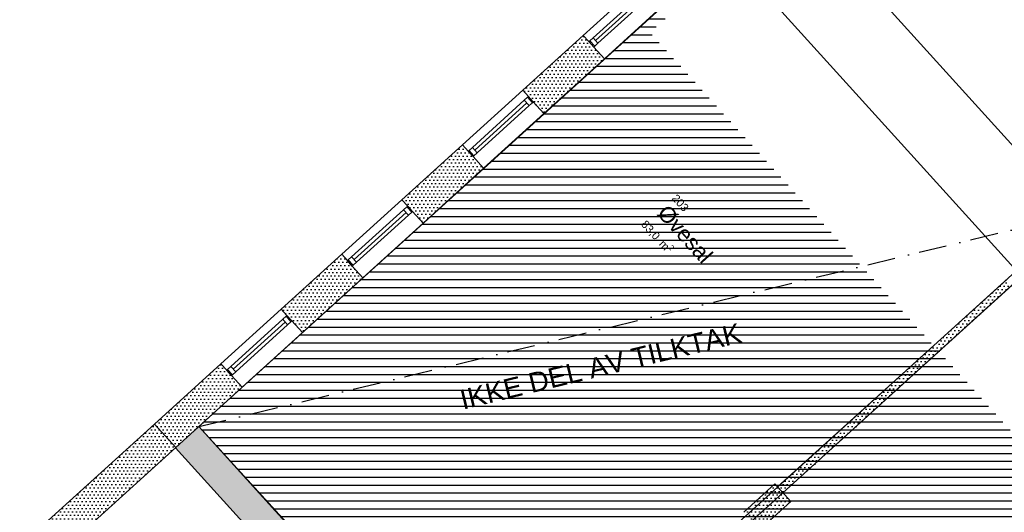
# Model space of a CAD drawing. Header units: millimetres. Extents: x 53483 to 104083, y 64087 to 106750.
# Tile 4 of 14: x 61258 to 73726, y 91577 to 97813. Entities that reach past the tile are written whole.
import ezdxf
from ezdxf.enums import TextEntityAlignment as Align

# ---------------------------------------------------------------- set-up
doc = ezdxf.new("R2010")
doc.units = ezdxf.units.MM
doc.header["$LTSCALE"] = 0.5
doc.header["$MEASUREMENT"] = 0
doc.linetypes.add('PLINE', pattern=[0])
doc.linetypes.add('Prikk & stiplet', pattern=[1340.555525, 705.555534, -352.777767, 0, -282.222223])
for name, color, linetype in [('000 2D grafikk', 7, 'Continuous'), ('000 2D grafikk(Nye konstruksjoner)', 7, 'Continuous'), ('231- Bærende yttervegger', 7, 'Continuous'), ('231- Bærende yttervegger (Skravur)', 7, 'Continuous'), ('241- Bærende innervegger', 7, 'Continuous'), ('241- Bærende innervegger (Skravur)', 7, 'Continuous'), ('242- Ikke-bærende innervegger IARK', 7, 'Continuous'), ('242- Ikke-bærende innervegger IARK (Skravur)', 7, 'Continuous'), ('244- Vinduer_ dører_ foldevegger', 7, 'Continuous'), ('251- Frittbærende dekker', 7, 'Continuous'), ('838- Annen tekst', 7, 'Continuous'), ('862- M___Nettoareal', 7, 'Continuous'), ('862- M___Nettoareal(Polylinje)', 7, 'Continuous'), ('862- M___Nettoareal(Tekst)', 7, 'Continuous')]:
    doc.layers.add(name, color=color, linetype=linetype)
doc.layers.add('234- Vinduer_ dører_ porter', color=7, linetype='Continuous', lineweight=0)
doc.styles.add('GENERATED_STYLE_1', font='arial.ttf')
pattern_1 = [(0, (0, 0), (0, 86.60254), [0, -50]), (0, (25, 43.3), (0, 86.60254), [0, -50])]

# ---------------------------------------------------------------- blocks, each defined once
blk = doc.blocks.new('Øvesal_206_4', base_point=(78363, 94993))
at = {"layer": '862- M___Nettoareal(Polylinje)', "linetype": 'PLINE', "flags": 128}
blk.add_lwpolyline([(74047, 94653), (69475, 90510), (74090, 85418), (83620, 94054), (81253, 96666), (78590, 97352), (74751, 93876)], close=True, dxfattribs=at)
at = {"layer": '862- M___Nettoareal(Tekst)', "style": 'GENERATED_STYLE_1'}
for tag, height, p in [('ROOM_NUMBER', 100, (78309, 95497)), ('ROOM_NAME', 200, (78193, 95372)), ('DUMMY_861', 100, (78463, 95350)), ('DUMMY_863', 100, (77960, 95203)), ('DUMMY_862', 200, (78766, 94782))]:
    blk.add_attdef(tag, text='', height=height, rotation=312.1619, dxfattribs=at).set_placement(p, align=Align.TOP_LEFT)
blk = doc.blocks.new('Øvesal_203_5', base_point=(69637, 95110))
at = {"layer": '862- M___Nettoareal(Polylinje)', "linetype": 'PLINE', "flags": 128}
blk.add_lwpolyline([(63528, 92664), (67213, 88597), (74091, 94828), (74761, 94088), (78415, 97396), (74047, 102219), (68100, 96806)], close=True, dxfattribs=at)
at = {"layer": '862- M___Nettoareal(Tekst)', "insert": (69216, 95304), "char_height": 100, "attachment_point": 1, "rotation": 312.1619, "style": 'GENERATED_STYLE_1'}
blk.add_mtext('\\A1;{\\pql;\\pt0,12050;\\fArial|b0|i0|c0|p0;\\W1.000000;83,0\\fArial|b0|i0|c0|p0;\\W1.000000;\\A1{\\H.66x;\\S^  ;}\\fArial|b0|i0|c0|p0;\\W1.000000; m\\fArial|b0|i0|c0|p0;\\W1.000000;\\A1{\\H.66x;\\S2^  ;}}', dxfattribs=at)
at = {"layer": '862- M___Nettoareal(Tekst)', "style": 'GENERATED_STYLE_1'}
for tag, height, p in [('ROOM_NUMBER', 100, (69583, 95614)), ('ROOM_NAME', 200, (69467, 95489)), ('DUMMY_861', 100, (69737, 95468)), ('DUMMY_863', 100, (69234, 95321)), ('DUMMY_862', 200, (70040, 94899))]:
    blk.add_attdef(tag, text='', height=height, rotation=312.1619, dxfattribs=at).set_placement(p, align=Align.TOP_LEFT)
blk = doc.blocks.new('Vindu[5]')
at = {"layer": '234- Vinduer_ dører_ porter', "linetype": 'PLINE'}
for p, q in [((68394, 97615), (69157, 98307)), ((69177, 98179), (68519, 97583)), ((68550, 97549), (69208, 98145)), ((69218, 98217), (69177, 98179)), ((69177, 98179), (69239, 98111)), ((69229, 98227), (69218, 98217)), ((69218, 98217), (69280, 98149)), ((69239, 98111), (69280, 98149)), ((69280, 98149), (69291, 98159)), ((68581, 97515), (69239, 98111)), ((68663, 97319), (69426, 98011)), ((68478, 97545), (68466, 97535)), ((68519, 97583), (68478, 97545)), ((68478, 97545), (68539, 97477)), ((68581, 97515), (68519, 97583)), ((68539, 97477), (68581, 97515)), ((68528, 97467), (68539, 97477))]:
    blk.add_line(p, q, dxfattribs=at)
at = {"layer": '244- Vinduer_ dører_ foldevegger', "linetype": 'PLINE'}
for p, q in [((69229, 98227), (69157, 98307)), ((69291, 98159), (69229, 98227)), ((69291, 98159), (69229, 98227)), ((69426, 98011), (69291, 98159)), ((68466, 97535), (68394, 97615)), ((68528, 97467), (68466, 97535)), ((68528, 97467), (68466, 97535)), ((68663, 97319), (68528, 97467))]:
    blk.add_line(p, q, dxfattribs=at)
blk = doc.blocks.new('Vindu[6]')
at = {"layer": '234- Vinduer_ dører_ porter', "linetype": 'PLINE'}
for p, q in [((66865, 96229), (67628, 96921)), ((67648, 96793), (66990, 96197)), ((67021, 96162), (67679, 96759)), ((67689, 96831), (67648, 96793)), ((67648, 96793), (67710, 96725)), ((67700, 96841), (67689, 96831)), ((67689, 96831), (67751, 96762)), ((67710, 96725), (67751, 96762)), ((67751, 96762), (67762, 96772)), ((67052, 96128), (67710, 96725)), ((67133, 95933), (67897, 96624)), ((66948, 96159), (66937, 96149)), ((66990, 96197), (66948, 96159)), ((66948, 96159), (67010, 96091)), ((67052, 96128), (66990, 96197)), ((66999, 96081), (67010, 96091)), ((67010, 96091), (67052, 96128))]:
    blk.add_line(p, q, dxfattribs=at)
at = {"layer": '244- Vinduer_ dører_ foldevegger', "linetype": 'PLINE'}
for p, q in [((67700, 96841), (67628, 96921)), ((67762, 96772), (67700, 96841)), ((67762, 96772), (67700, 96841)), ((67897, 96624), (67762, 96772)), ((66937, 96149), (66865, 96229)), ((66999, 96081), (66937, 96149)), ((66999, 96081), (66937, 96149)), ((67133, 95933), (66999, 96081))]:
    blk.add_line(p, q, dxfattribs=at)
blk = doc.blocks.new('Vindu[7]')
at = {"layer": '234- Vinduer_ dører_ porter', "linetype": 'PLINE'}
for p, q in [((65336, 94843), (66099, 95534)), ((66119, 95407), (65461, 94810)), ((66160, 95444), (66119, 95407)), ((66119, 95407), (66180, 95338)), ((66171, 95454), (66160, 95444)), ((66160, 95444), (66222, 95376)), ((66222, 95376), (66233, 95386)), ((65492, 94776), (66150, 95373)), ((65523, 94742), (66180, 95338)), ((66180, 95338), (66222, 95376)), ((65604, 94546), (66367, 95238)), ((65419, 94773), (65408, 94763)), ((65461, 94810), (65419, 94773)), ((65419, 94773), (65481, 94704)), ((65523, 94742), (65461, 94810)), ((65470, 94694), (65481, 94704)), ((65481, 94704), (65523, 94742))]:
    blk.add_line(p, q, dxfattribs=at)
at = {"layer": '244- Vinduer_ dører_ foldevegger', "linetype": 'PLINE'}
for p, q in [((66171, 95454), (66099, 95534)), ((66233, 95386), (66171, 95454)), ((66233, 95386), (66171, 95454)), ((66367, 95238), (66233, 95386)), ((65408, 94763), (65336, 94843)), ((65470, 94694), (65408, 94763)), ((65470, 94694), (65408, 94763)), ((65604, 94546), (65470, 94694))]:
    blk.add_line(p, q, dxfattribs=at)
blk = doc.blocks.new('Vindu[8]')
at = {"layer": '234- Vinduer_ dører_ porter', "linetype": 'PLINE'}
for p, q in [((63807, 93456), (64570, 94148)), ((64590, 94020), (63932, 93424)), ((64631, 94058), (64590, 94020)), ((64590, 94020), (64651, 93952)), ((64642, 94068), (64631, 94058)), ((64631, 94058), (64693, 93990)), ((63963, 93390), (64620, 93986)), ((63993, 93356), (64651, 93952)), ((64651, 93952), (64693, 93990)), ((64693, 93990), (64704, 94000)), ((64075, 93160), (64838, 93852)), ((63932, 93424), (63890, 93386)), ((63993, 93356), (63932, 93424)), ((63890, 93386), (63879, 93376)), ((63890, 93386), (63952, 93318)), ((63941, 93308), (63952, 93318)), ((63952, 93318), (63993, 93356))]:
    blk.add_line(p, q, dxfattribs=at)
at = {"layer": '244- Vinduer_ dører_ foldevegger', "linetype": 'PLINE'}
for p, q in [((64642, 94068), (64570, 94148)), ((64704, 94000), (64642, 94068)), ((64704, 94000), (64642, 94068)), ((64838, 93852), (64704, 94000)), ((63879, 93376), (63807, 93456)), ((63941, 93308), (63879, 93376)), ((63941, 93308), (63879, 93376)), ((64075, 93160), (63941, 93308))]:
    blk.add_line(p, q, dxfattribs=at)
blk = doc.blocks.new('Vindu[15]')
at = {"layer": '234- Vinduer_ dører_ porter', "linetype": 'PLINE'}
for p, q in [((68394, 97615), (69157, 98307)), ((69177, 98179), (68519, 97583)), ((68550, 97549), (69208, 98145)), ((69218, 98217), (69177, 98179)), ((69177, 98179), (69239, 98111)), ((69229, 98227), (69218, 98217)), ((69218, 98217), (69280, 98149)), ((69239, 98111), (69280, 98149)), ((69280, 98149), (69291, 98159)), ((68581, 97515), (69239, 98111)), ((68663, 97319), (69426, 98011)), ((68478, 97545), (68466, 97535)), ((68519, 97583), (68478, 97545)), ((68478, 97545), (68539, 97477)), ((68581, 97515), (68519, 97583)), ((68539, 97477), (68581, 97515)), ((68528, 97467), (68539, 97477))]:
    blk.add_line(p, q, dxfattribs=at)
at = {"layer": '244- Vinduer_ dører_ foldevegger', "linetype": 'PLINE'}
for p, q in [((69229, 98227), (69157, 98307)), ((69291, 98159), (69229, 98227)), ((69291, 98159), (69229, 98227)), ((69426, 98011), (69291, 98159)), ((68466, 97535), (68394, 97615)), ((68528, 97467), (68466, 97535)), ((68528, 97467), (68466, 97535)), ((68663, 97319), (68528, 97467))]:
    blk.add_line(p, q, dxfattribs=at)
blk = doc.blocks.new('Vindu[16]')
at = {"layer": '234- Vinduer_ dører_ porter', "linetype": 'PLINE'}
for p, q in [((66865, 96229), (67628, 96921)), ((67648, 96793), (66990, 96197)), ((67021, 96162), (67679, 96759)), ((67689, 96831), (67648, 96793)), ((67648, 96793), (67710, 96725)), ((67700, 96841), (67689, 96831)), ((67689, 96831), (67751, 96762)), ((67710, 96725), (67751, 96762)), ((67751, 96762), (67762, 96772)), ((67052, 96128), (67710, 96725)), ((67133, 95933), (67897, 96624)), ((66948, 96159), (66937, 96149)), ((66990, 96197), (66948, 96159)), ((66948, 96159), (67010, 96091)), ((67052, 96128), (66990, 96197)), ((66999, 96081), (67010, 96091)), ((67010, 96091), (67052, 96128))]:
    blk.add_line(p, q, dxfattribs=at)
at = {"layer": '244- Vinduer_ dører_ foldevegger', "linetype": 'PLINE'}
for p, q in [((67700, 96841), (67628, 96921)), ((67762, 96772), (67700, 96841)), ((67762, 96772), (67700, 96841)), ((67897, 96624), (67762, 96772)), ((66937, 96149), (66865, 96229)), ((66999, 96081), (66937, 96149)), ((66999, 96081), (66937, 96149)), ((67133, 95933), (66999, 96081))]:
    blk.add_line(p, q, dxfattribs=at)
blk = doc.blocks.new('Vindu[17]')
at = {"layer": '234- Vinduer_ dører_ porter', "linetype": 'PLINE'}
for p, q in [((65336, 94843), (66099, 95534)), ((66119, 95407), (65461, 94810)), ((66160, 95444), (66119, 95407)), ((66119, 95407), (66180, 95338)), ((66171, 95454), (66160, 95444)), ((66160, 95444), (66222, 95376)), ((66222, 95376), (66233, 95386)), ((65492, 94776), (66150, 95373)), ((65523, 94742), (66180, 95338)), ((66180, 95338), (66222, 95376)), ((65604, 94546), (66367, 95238)), ((65419, 94773), (65408, 94763)), ((65461, 94810), (65419, 94773)), ((65419, 94773), (65481, 94704)), ((65523, 94742), (65461, 94810)), ((65470, 94694), (65481, 94704)), ((65481, 94704), (65523, 94742))]:
    blk.add_line(p, q, dxfattribs=at)
at = {"layer": '244- Vinduer_ dører_ foldevegger', "linetype": 'PLINE'}
for p, q in [((66171, 95454), (66099, 95534)), ((66233, 95386), (66171, 95454)), ((66233, 95386), (66171, 95454)), ((66367, 95238), (66233, 95386)), ((65408, 94763), (65336, 94843)), ((65470, 94694), (65408, 94763)), ((65470, 94694), (65408, 94763)), ((65604, 94546), (65470, 94694))]:
    blk.add_line(p, q, dxfattribs=at)
blk = doc.blocks.new('Vindu[18]')
at = {"layer": '234- Vinduer_ dører_ porter', "linetype": 'PLINE'}
for p, q in [((63807, 93456), (64570, 94148)), ((64590, 94020), (63932, 93424)), ((64631, 94058), (64590, 94020)), ((64590, 94020), (64651, 93952)), ((64642, 94068), (64631, 94058)), ((64631, 94058), (64693, 93990)), ((63963, 93390), (64620, 93986)), ((63993, 93356), (64651, 93952)), ((64651, 93952), (64693, 93990)), ((64693, 93990), (64704, 94000)), ((64075, 93160), (64838, 93852)), ((63932, 93424), (63890, 93386)), ((63993, 93356), (63932, 93424)), ((63890, 93386), (63879, 93376)), ((63890, 93386), (63952, 93318)), ((63941, 93308), (63952, 93318)), ((63952, 93318), (63993, 93356))]:
    blk.add_line(p, q, dxfattribs=at)
at = {"layer": '244- Vinduer_ dører_ foldevegger', "linetype": 'PLINE'}
for p, q in [((64642, 94068), (64570, 94148)), ((64704, 94000), (64642, 94068)), ((64704, 94000), (64642, 94068)), ((64838, 93852), (64704, 94000)), ((63879, 93376), (63807, 93456)), ((63941, 93308), (63879, 93376)), ((63941, 93308), (63879, 93376)), ((64075, 93160), (63941, 93308))]:
    blk.add_line(p, q, dxfattribs=at)
blk = doc.blocks.new('Vindu[25]')
at = {"layer": '234- Vinduer_ dører_ porter', "linetype": 'PLINE'}
for p, q in [((68394, 97615), (69157, 98307)), ((69177, 98179), (68519, 97583)), ((68550, 97549), (69208, 98145)), ((69218, 98217), (69177, 98179)), ((69177, 98179), (69239, 98111)), ((69229, 98227), (69218, 98217)), ((69218, 98217), (69280, 98149)), ((69239, 98111), (69280, 98149)), ((69280, 98149), (69291, 98159)), ((68581, 97515), (69239, 98111)), ((68663, 97319), (69426, 98011)), ((68478, 97545), (68466, 97535)), ((68519, 97583), (68478, 97545)), ((68478, 97545), (68539, 97477)), ((68581, 97515), (68519, 97583)), ((68539, 97477), (68581, 97515)), ((68528, 97467), (68539, 97477))]:
    blk.add_line(p, q, dxfattribs=at)
at = {"layer": '244- Vinduer_ dører_ foldevegger', "linetype": 'PLINE'}
for p, q in [((69229, 98227), (69157, 98307)), ((69291, 98159), (69229, 98227)), ((69291, 98159), (69229, 98227)), ((69426, 98011), (69291, 98159)), ((68466, 97535), (68394, 97615)), ((68528, 97467), (68466, 97535)), ((68528, 97467), (68466, 97535)), ((68663, 97319), (68528, 97467))]:
    blk.add_line(p, q, dxfattribs=at)
blk = doc.blocks.new('Vindu[26]')
at = {"layer": '234- Vinduer_ dører_ porter', "linetype": 'PLINE'}
for p, q in [((66865, 96229), (67628, 96921)), ((67648, 96793), (66990, 96197)), ((67021, 96162), (67679, 96759)), ((67689, 96831), (67648, 96793)), ((67648, 96793), (67710, 96725)), ((67700, 96841), (67689, 96831)), ((67689, 96831), (67751, 96762)), ((67710, 96725), (67751, 96762)), ((67751, 96762), (67762, 96772)), ((67052, 96128), (67710, 96725)), ((67133, 95933), (67897, 96624)), ((66948, 96159), (66937, 96149)), ((66990, 96197), (66948, 96159)), ((66948, 96159), (67010, 96091)), ((67052, 96128), (66990, 96197)), ((66999, 96081), (67010, 96091)), ((67010, 96091), (67052, 96128))]:
    blk.add_line(p, q, dxfattribs=at)
at = {"layer": '244- Vinduer_ dører_ foldevegger', "linetype": 'PLINE'}
for p, q in [((67700, 96841), (67628, 96921)), ((67762, 96772), (67700, 96841)), ((67762, 96772), (67700, 96841)), ((67897, 96624), (67762, 96772)), ((66937, 96149), (66865, 96229)), ((66999, 96081), (66937, 96149)), ((66999, 96081), (66937, 96149)), ((67133, 95933), (66999, 96081))]:
    blk.add_line(p, q, dxfattribs=at)
blk = doc.blocks.new('Vindu[27]')
at = {"layer": '234- Vinduer_ dører_ porter', "linetype": 'PLINE'}
for p, q in [((65336, 94843), (66099, 95534)), ((66119, 95407), (65461, 94810)), ((66160, 95444), (66119, 95407)), ((66119, 95407), (66180, 95338)), ((66171, 95454), (66160, 95444)), ((66160, 95444), (66222, 95376)), ((66222, 95376), (66233, 95386)), ((65492, 94776), (66150, 95373)), ((65523, 94742), (66180, 95338)), ((66180, 95338), (66222, 95376)), ((65604, 94546), (66367, 95238)), ((65419, 94773), (65408, 94763)), ((65461, 94810), (65419, 94773)), ((65419, 94773), (65481, 94704)), ((65523, 94742), (65461, 94810)), ((65470, 94694), (65481, 94704)), ((65481, 94704), (65523, 94742))]:
    blk.add_line(p, q, dxfattribs=at)
at = {"layer": '244- Vinduer_ dører_ foldevegger', "linetype": 'PLINE'}
for p, q in [((66171, 95454), (66099, 95534)), ((66233, 95386), (66171, 95454)), ((66233, 95386), (66171, 95454)), ((66367, 95238), (66233, 95386)), ((65408, 94763), (65336, 94843)), ((65470, 94694), (65408, 94763)), ((65470, 94694), (65408, 94763)), ((65604, 94546), (65470, 94694))]:
    blk.add_line(p, q, dxfattribs=at)
blk = doc.blocks.new('Vindu[28]')
at = {"layer": '234- Vinduer_ dører_ porter', "linetype": 'PLINE'}
for p, q in [((63807, 93456), (64570, 94148)), ((64590, 94020), (63932, 93424)), ((64631, 94058), (64590, 94020)), ((64590, 94020), (64651, 93952)), ((64642, 94068), (64631, 94058)), ((64631, 94058), (64693, 93990)), ((63963, 93390), (64620, 93986)), ((63993, 93356), (64651, 93952)), ((64651, 93952), (64693, 93990)), ((64693, 93990), (64704, 94000)), ((64075, 93160), (64838, 93852)), ((63932, 93424), (63890, 93386)), ((63993, 93356), (63932, 93424)), ((63890, 93386), (63879, 93376)), ((63890, 93386), (63952, 93318)), ((63941, 93308), (63952, 93318)), ((63952, 93318), (63993, 93356))]:
    blk.add_line(p, q, dxfattribs=at)
at = {"layer": '244- Vinduer_ dører_ foldevegger', "linetype": 'PLINE'}
for p, q in [((64642, 94068), (64570, 94148)), ((64704, 94000), (64642, 94068)), ((64704, 94000), (64642, 94068)), ((64838, 93852), (64704, 94000)), ((63879, 93376), (63807, 93456)), ((63941, 93308), (63879, 93376)), ((63941, 93308), (63879, 93376)), ((64075, 93160), (63941, 93308))]:
    blk.add_line(p, q, dxfattribs=at)

msp = doc.modelspace()

# ---------------------------------------------------------------- hatches: boundary and pattern name
at = {"linetype": 'Continuous'}
h = msp.add_hatch(dxfattribs=at)
h.set_pattern_fill('Linjer_100_mm', color=256, style=0, pattern_type=2)
h.set_pattern_definition([(0, (76183.27, 95822.72), (0, 100), [])])
h.paths.add_polyline_path([(78509, 106227), (63526, 92662), (68244, 87455), (71508, 88270), (74090, 85418), (77515, 88523), (69240, 97651), (72082, 100225), (80353, 91095), (88840, 98784)])
at = {"layer": '231- Bærende yttervegger (Skravur)', "linetype": 'Continuous'}
h = msp.add_hatch(dxfattribs=at)
h.set_pattern_fill('Eksisterende_konstruksjon', color=256, style=0, pattern_type=2)
h.set_pattern_definition(pattern_1)
h.paths.add_polyline_path([(68394, 97615), (67628, 96921), (67897, 96624), (68663, 97319)])
h = msp.add_hatch(dxfattribs=at)
h.set_pattern_fill('Eksisterende_konstruksjon', color=256, style=0, pattern_type=2)
h.set_pattern_definition(pattern_1)
h.paths.add_polyline_path([(68394, 97615), (67628, 96921), (67897, 96624), (68663, 97319)])
h = msp.add_hatch(dxfattribs=at)
h.set_pattern_fill('Eksisterende_konstruksjon', color=256, style=0, pattern_type=2)
h.set_pattern_definition(pattern_1)
h.paths.add_polyline_path([(68394, 97615), (67628, 96921), (67897, 96624), (68663, 97319)])
h = msp.add_hatch(dxfattribs=at)
h.set_pattern_fill('Eksisterende_konstruksjon', color=256, style=0, pattern_type=2)
h.set_pattern_definition(pattern_1)
h.paths.add_polyline_path([(66865, 96229), (66099, 95534), (66367, 95238), (67133, 95933)])
h = msp.add_hatch(dxfattribs=at)
h.set_pattern_fill('Eksisterende_konstruksjon', color=256, style=0, pattern_type=2)
h.set_pattern_definition(pattern_1)
h.paths.add_polyline_path([(66865, 96229), (66099, 95534), (66367, 95238), (67133, 95933)])
h = msp.add_hatch(dxfattribs=at)
h.set_pattern_fill('Eksisterende_konstruksjon', color=256, style=0, pattern_type=2)
h.set_pattern_definition(pattern_1)
h.paths.add_polyline_path([(66865, 96229), (66099, 95534), (66367, 95238), (67133, 95933)])
h = msp.add_hatch(dxfattribs=at)
h.set_pattern_fill('Eksisterende_konstruksjon', color=256, style=0, pattern_type=2)
h.set_pattern_definition(pattern_1)
h.paths.add_polyline_path([(65336, 94843), (64570, 94148), (64838, 93852), (65604, 94546)])
h = msp.add_hatch(dxfattribs=at)
h.set_pattern_fill('Eksisterende_konstruksjon', color=256, style=0, pattern_type=2)
h.set_pattern_definition(pattern_1)
h.paths.add_polyline_path([(65336, 94843), (64570, 94148), (64838, 93852), (65604, 94546)])
h = msp.add_hatch(dxfattribs=at)
h.set_pattern_fill('Eksisterende_konstruksjon', color=256, style=0, pattern_type=2)
h.set_pattern_definition(pattern_1)
h.paths.add_polyline_path([(65336, 94843), (64570, 94148), (64838, 93852), (65604, 94546)])
h = msp.add_hatch(dxfattribs=at)
h.set_pattern_fill('Eksisterende_konstruksjon', color=256, style=0, pattern_type=2)
h.set_pattern_definition(pattern_1)
h.paths.add_polyline_path([(62965, 92693), (63233, 92397), (64075, 93160), (63807, 93456)])
h = msp.add_hatch(dxfattribs=at)
h.set_pattern_fill('Eksisterende_konstruksjon', color=256, style=0, pattern_type=2)
h.set_pattern_definition(pattern_1)
h.paths.add_polyline_path([(62965, 92693), (63233, 92397), (64075, 93160), (63807, 93456)])
h = msp.add_hatch(dxfattribs=at)
h.set_pattern_fill('Eksisterende_konstruksjon', color=256, style=0, pattern_type=2)
h.set_pattern_definition(pattern_1)
h.paths.add_polyline_path([(62965, 92693), (63233, 92397), (64075, 93160), (63807, 93456)])
h = msp.add_hatch(dxfattribs=at)
h.set_pattern_fill('Eksisterende_konstruksjon', color=256, style=0, pattern_type=2)
h.set_pattern_definition(pattern_1)
h.paths.add_polyline_path([(62964, 92694), (61258, 91147), (61526, 90851), (63233, 92397)])
h = msp.add_hatch(dxfattribs=at)
h.set_pattern_fill('Eksisterende_konstruksjon', color=256, style=0, pattern_type=2)
h.set_pattern_definition(pattern_1)
h.paths.add_polyline_path([(63230, 92393), (72666, 81980), (72962, 82248), (63526, 92662)])
at = {"layer": '241- Bærende innervegger (Skravur)', "linetype": 'Continuous'}
h = msp.add_hatch(dxfattribs=at)
h.set_pattern_fill('Eksisterende_konstruksjon', color=256, style=0, pattern_type=2)
h.set_pattern_definition(pattern_1)
h.paths.add_polyline_path([(70627, 91355), (71023, 91713), (70821, 91936), (70426, 91577)])
at = {"layer": '242- Ikke-bærende innervegger IARK (Skravur)', "linetype": 'Continuous'}
h = msp.add_hatch(dxfattribs=at)
h.set_pattern_fill('Eksisterende_konstruksjon', color=256, style=0, pattern_type=2)
h.set_pattern_definition(pattern_1)
h.paths.add_polyline_path([(70923, 91824), (73825, 94452), (73758, 94526), (70856, 91898)])

# ---------------------------------------------------------------- linework, layer by layer
at = {"linetype": 'PLINE', "flags": 128}
msp.add_lwpolyline([(63526, 92662), (78509, 106227), (88840, 98784), (80499, 91229), (77413, 88433), (74085, 85423), (69378, 90623), (67203, 88637)], close=True, dxfattribs=at)
at = {"layer": '000 2D grafikk', "linetype": 'Prikk & stiplet'}
msp.add_line((63526, 92662), (88840, 98784), dxfattribs=at)
at = {"layer": '000 2D grafikk(Nye konstruksjoner)', "linetype": 'PLINE'}
for p, q in [((71170, 99159), (79016, 90494)), ((70407, 98468), (78253, 89803))]:
    msp.add_line(p, q, dxfattribs=at)
at = {"layer": '231- Bærende yttervegger', "linetype": 'PLINE'}
for p, q in [((68466, 97535), (68394, 97615)), ((68466, 97535), (68394, 97615)), ((68466, 97535), (68394, 97615)), ((68528, 97467), (68466, 97535)), ((68528, 97467), (68466, 97535)), ((68528, 97467), (68466, 97535)), ((68663, 97319), (68528, 97467)), ((68663, 97319), (68528, 97467)), ((68663, 97319), (68528, 97467)), ((67700, 96841), (67628, 96921)), ((67700, 96841), (67628, 96921)), ((67700, 96841), (67628, 96921)), ((67762, 96772), (67700, 96841)), ((67762, 96772), (67700, 96841)), ((67762, 96772), (67700, 96841)), ((67897, 96624), (67762, 96772)), ((67897, 96624), (67762, 96772)), ((67897, 96624), (67762, 96772)), ((66937, 96149), (66865, 96229)), ((66937, 96149), (66865, 96229)), ((66937, 96149), (66865, 96229)), ((66999, 96081), (66937, 96149)), ((66999, 96081), (66937, 96149)), ((66999, 96081), (66937, 96149)), ((67133, 95933), (66999, 96081)), ((67133, 95933), (66999, 96081)), ((67133, 95933), (66999, 96081)), ((66171, 95454), (66099, 95534)), ((66171, 95454), (66099, 95534)), ((66171, 95454), (66099, 95534)), ((66233, 95386), (66171, 95454)), ((66233, 95386), (66171, 95454)), ((66233, 95386), (66171, 95454)), ((66367, 95238), (66233, 95386)), ((66367, 95238), (66233, 95386)), ((66367, 95238), (66233, 95386)), ((65408, 94763), (65336, 94843)), ((65408, 94763), (65336, 94843)), ((65408, 94763), (65336, 94843)), ((65470, 94694), (65408, 94763)), ((65470, 94694), (65408, 94763)), ((65470, 94694), (65408, 94763)), ((65604, 94546), (65470, 94694)), ((65604, 94546), (65470, 94694)), ((65604, 94546), (65470, 94694)), ((64642, 94068), (64570, 94148)), ((64642, 94068), (64570, 94148)), ((64642, 94068), (64570, 94148)), ((64704, 94000), (64642, 94068)), ((64704, 94000), (64642, 94068)), ((64704, 94000), (64642, 94068)), ((64838, 93852), (64704, 94000)), ((64838, 93852), (64704, 94000)), ((64838, 93852), (64704, 94000)), ((63879, 93376), (63807, 93456)), ((63879, 93376), (63807, 93456)), ((63879, 93376), (63807, 93456)), ((63941, 93308), (63879, 93376)), ((63941, 93308), (63879, 93376)), ((63941, 93308), (63879, 93376)), ((64075, 93160), (63941, 93308)), ((64075, 93160), (63941, 93308)), ((64075, 93160), (63941, 93308))]:
    msp.add_line(p, q, dxfattribs=at)
at = {"layer": '231- Bærende yttervegger', "linetype": 'PLINE', "flags": 128}
for points in [[(68394, 97615), (67628, 96921)], [(68394, 97615), (67628, 96921)], [(68394, 97615), (67628, 96921)], [(67897, 96624), (68663, 97319)], [(67897, 96624), (68663, 97319)], [(67897, 96624), (68663, 97319)], [(66865, 96229), (66099, 95534)], [(66865, 96229), (66099, 95534)], [(66865, 96229), (66099, 95534)], [(66367, 95238), (67133, 95933)], [(66367, 95238), (67133, 95933)], [(66367, 95238), (67133, 95933)], [(65336, 94843), (64570, 94148)], [(65336, 94843), (64570, 94148)], [(65336, 94843), (64570, 94148)], [(64838, 93852), (65604, 94546)], [(64838, 93852), (65604, 94546)], [(64838, 93852), (65604, 94546)], [(63807, 93456), (62965, 92693)], [(63807, 93456), (62965, 92693)], [(63807, 93456), (62965, 92693)], [(63233, 92397), (64075, 93160)], [(63233, 92397), (64075, 93160)], [(63233, 92397), (64075, 93160)], [(62964, 92694), (61258, 91147)], [(63233, 92397), (62964, 92694)], [(62965, 92693), (63233, 92397)], [(62965, 92693), (63233, 92397)], [(62965, 92693), (63233, 92397)], [(63526, 92662), (63230, 92393)], [(72962, 82248), (63526, 92662)], [(61526, 90851), (63233, 92397)], [(63230, 92393), (72666, 81980)]]:
    msp.add_lwpolyline(points, dxfattribs=at)
at = {"layer": '241- Bærende innervegger', "linetype": 'PLINE', "flags": 128}
for points in [[(70821, 91936), (70426, 91577)], [(71023, 91713), (70821, 91936)], [(70627, 91355), (71023, 91713)]]:
    msp.add_lwpolyline(points, dxfattribs=at)
at = {"layer": '242- Ikke-bærende innervegger IARK', "linetype": 'PLINE', "flags": 128}
for points in [[(73758, 94526), (70856, 91898)], [(70923, 91824), (73825, 94452)], [(70856, 91898), (70923, 91824)]]:
    msp.add_lwpolyline(points, dxfattribs=at)
at = {"layer": '251- Frittbærende dekker', "linetype": 'PLINE', "flags": 128}
msp.add_lwpolyline([(70322, 98823), (63526, 92662), (67177, 88634), (69377, 90625), (74088, 85420), (77374, 88394), (78413, 86993), (87595, 95496), (86599, 96416), (88745, 98855), (78509, 106227), (76337, 104277)], close=True, dxfattribs=at)

# ---------------------------------------------------------------- block references
at = {"layer": '244- Vinduer_ dører_ foldevegger', "linetype": 'PLINE'}
for name in ['Vindu[5]', 'Vindu[15]', 'Vindu[25]', 'Vindu[6]', 'Vindu[16]', 'Vindu[26]', 'Vindu[7]', 'Vindu[17]', 'Vindu[27]', 'Vindu[8]', 'Vindu[18]', 'Vindu[28]']:
    msp.add_blockref(name, (0, 0), dxfattribs=at)
at = {"layer": '862- M___Nettoareal', "linetype": 'Continuous'}
ref = msp.add_blockref('Øvesal_203_5', (69637, 95110), dxfattribs=at)
ref.add_attrib('ROOM_NAME', 'Øvesal', dxfattribs={"layer": '862- M___Nettoareal(Tekst)', "color": 7, "height": 200, "rotation": 312.1619, "style": 'GENERATED_STYLE_1'}).set_placement((69467, 95489), align=Align.TOP_LEFT)
ref.add_attrib('ROOM_NUMBER', '203', dxfattribs={"layer": '862- M___Nettoareal(Tekst)', "color": 7, "height": 100, "rotation": 312.1619, "style": 'GENERATED_STYLE_1'}).set_placement((69583, 95614), align=Align.TOP_LEFT)
msp.add_blockref('Øvesal_206_4', (78363, 94993), dxfattribs=at)

# ---------------------------------------------------------------- texts
at = {"layer": '838- Annen tekst', "linetype": 'Continuous', "insert": (70358, 93976), "char_height": 250, "attachment_point": 3, "rotation": 13.585, "style": 'GENERATED_STYLE_1'}
msp.add_mtext('\\A1;{\\pqr;\\fArial|b0|i0|c0|p0;\\W1.000000;IKKE DEL AV TILKTAK}', dxfattribs=at)

doc.saveas('drawing.dxf')
